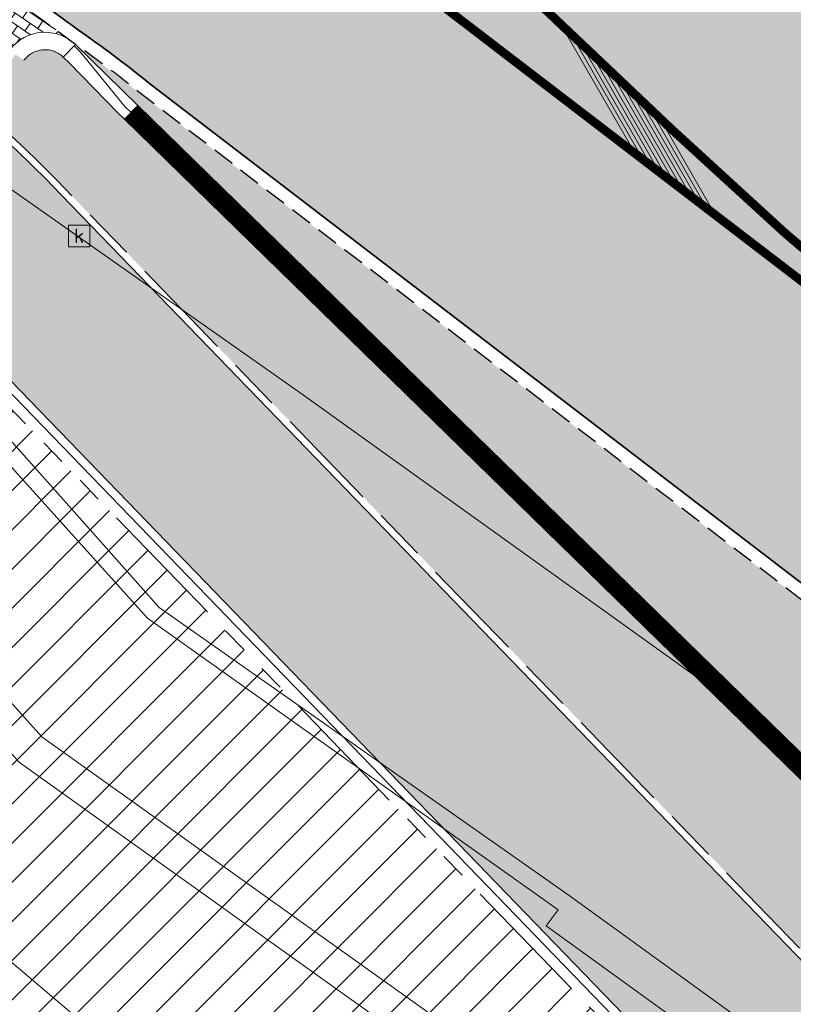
# Model space of a CAD drawing. Header units: metres. Extents: x 187916 to 189411, y 333285 to 334910.
# Tile 198 of 256: x 188852 to 188861, y 334103 to 334114. Entities that reach past the tile are written whole.
import ezdxf
from ezdxf.enums import TextEntityAlignment as Align

# ---------------------------------------------------------------- set-up
doc = ezdxf.new("R2010")
doc.units = ezdxf.units.M
for name, pattern in [('DASHED2', [0.375, 0.25, -0.125]), ('VH-OPSLUITBAND_100X200', [16, 8, -2, 4, -2]), ('VH-RWSBAND-SO', [24, 10, -2, 2, -2, 2, -2, 2, -2]), ('VH-TROTTOIRBAND_180-200', [20, 10, -2, 2, -2, 2, -2])]:
    doc.linetypes.add(name, pattern=pattern)
for name, color, linetype, lineweight in [('B-ME-RI-HWA_KOLK-S', 253, 'Continuous', 25), ('B-ME-VH-KANTOPSLUITING_ACHTERKANTBAND-G', 253, 'Continuous', 18), ('B-ME-VH-VERHARDING_ASFALT-G', 253, 'Continuous', 18), ('B-ME-VH-VERHARDING_BETONSTRAATSTEEN-G', 253, 'Continuous', 18), ('B-ME-VH-VERHARDING_TEGEL-G', 253, 'Continuous', 18), ('B-WE-OG-BEBOUWING-GV', 253, 'Continuous', 15), ('N-WE-GR-HAAG-HG01-A', 96, 'Continuous', 35), ('N-WE-VH-GOOT_TEGEL-G', 170, 'Continuous', 35), ('N-WE-VH-KANTOPSLUITING_OPSLUITBAND_80X200-G', 30, 'VH-OPSLUITBAND_100X200', 15), ('N-WE-VH-KANTOPSLUITING_RIJWIELPADBAND_4-12 200-G', 94, 'VH-TROTTOIRBAND_180-200', 15), ('N-WE-VH-KANTOPSLUITING_TROTTOIRBAND_180 200-G', 251, 'VH-TROTTOIRBAND_180-200', 15), ('N-WE-VH-KANTOPSLUITING_TROTTOIRBAND_RWS_110 220-G', 251, 'VH-RWSBAND-SO', 25), ('N-WE-VH-KANTOPSLUITING_TROTTOIRBAND_RWS_110 220_ACHTERKANT-G', 7, 'VH-RWSBAND-SO', 25), ('N-WE-VH-KANTOPSLUITING_VERLOOPBAND-S', 251, 'Continuous', 25), ('N-WE-VH-KANTOPSLUITING_VERLOOPBAND_TBV TEKENING-G', 10, 'Continuous', 25), ('N-WE-VH-KANTOPSLUITING_VOORKANTBAND-G', 7, 'Continuous', 15), ('N-WE-VH-KANTVERHARDING_STREKLAAG_BSS-G', 60, 'Continuous', 18), ('N-WE-VH-VERHARDING_ASFALT_HUB DASSENPLEIN-A', 253, 'Continuous', 18), ('N-WE-VH-VERHARDING_ASFALT_RIJWEG-A', 251, 'Continuous', 18), ('N-WE-VH-VERHARDING_BETONSTRAATSTEEN-GRIJS-A', 250, 'Continuous', 18), ('N-WE-VH-VERHARDING_BETONSTRAATSTEEN-ROOD-A', 11, 'Continuous', 18), ('N-WE-VH-VERHARDING_STRAATBAKSTEEN_KF-A', 25, 'Continuous', 9), ('N-WE-VW-MARKERING_LANGS_STREEP_DOORGETROKKEN_010-G', 251, 'Continuous', 0), ('N-WE-VW-MARKERING_VLAK-G', 251, 'Continuous', 0)]:
    doc.layers.add(name, color=color, linetype=linetype, lineweight=lineweight)
doc.layers.add('N-WE-VH-MATERIAALSCHEIDING-G', color=7, linetype='DASHED2')
doc.styles.add('NLCS-ISO', font='NLCS-ISO.ttf')

# ---------------------------------------------------------------- blocks, each defined once
blk = doc.blocks.new('SRI-KOLK-SO')
at = {"color": 0, "linetype": 'ByBlock', "lineweight": 18}
blk.add_lwpolyline([(-1.125, -1.125), (1.125, -1.125), (1.125, 1.125), (-1.125, 1.125)], close=True, dxfattribs=at)
at = {"color": 0, "linetype": 'ByBlock', "lineweight": 18, "style": 'NLCS-ISO'}
blk.add_text('k', height=1.5, dxfattribs=at).set_placement((0, 0), align=Align.MIDDLE_CENTER)
blk = doc.blocks.new('DTM')
at = {"layer": 'B-ME-VH-KANTOPSLUITING_ACHTERKANTBAND-G', "ltscale": 0.2, "flags": 128}
for points in [[(188914.8050000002, 334064.8250000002), (188904.9959999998, 334072.2390000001), (188897.6689999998, 334077.7680000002), (188892.6200000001, 334081.6030000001), (188885.5619999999, 334086.9279999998), (188881.1400000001, 334090.2510000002), (188879.7489999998, 334090.9470000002), (188878.3679999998, 334091.352), (188874.1749999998, 334092.0380000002), (188873.5720000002, 334092.514), (188873.4339999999, 334092.341), (188865.98, 334097.9270000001), (188858.1579999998, 334103.5819999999), (188858.2960000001, 334103.764), (188853.5869999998, 334107.1090000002), (188850.1549999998, 334110.9139999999)], [(188918.3160000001, 334057.5649999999), (188919.6660000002, 334059.1329999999), (188913.8220000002, 334063.534), (188904.1129999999, 334070.8709999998), (188903.9219999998, 334070.6290000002), (188896.46, 334076.2439999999), (188891.6310000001, 334079.8900000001), (188891.5619999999, 334079.9580000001), (188884.5780000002, 334085.2480000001), (188879.139, 334089.3629999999), (188878.7230000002, 334089.6699999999), (188872.2769999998, 334090.693), (188864.642, 334096.4010000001), (188856.929, 334102.0189999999), (188852.1170000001, 334105.4539999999), (188848.483, 334109.4879999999), (188845.1370000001, 334113.1550000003), (188843.9849999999, 334114.4410000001), (188835.182, 334120.4279999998), (188828.5380000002, 334124.8939999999), (188822.639, 334128.8900000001), (188815.8730000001, 334133.5), (188812.8450000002, 334135.5380000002), (188812.0329999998, 334136.0690000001)]]:
    blk.add_lwpolyline(points, dxfattribs=at)
at = {"layer": 'B-ME-VH-VERHARDING_ASFALT-G', "ltscale": 0.2, "flags": 128}
blk.add_lwpolyline([(188942.6009999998, 334044.2970000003), (188936.5550000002, 334048.8480000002), (188927.9589999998, 334055.3420000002), (188923.2579999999, 334058.915), (188915.014, 334065.1159999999), (188905.213, 334072.5150000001), (188897.889, 334078.0559999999), (188892.7939999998, 334081.9210000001), (188885.73, 334087.2390000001), (188881.3670000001, 334090.5359999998), (188879.1630000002, 334092.1689999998), (188876.0090000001, 334094.5899999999), (188868.4339999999, 334100.233), (188860.0109999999, 334106.3470000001), (188855.375, 334109.6660000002), (188851.4720000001, 334112.412), (188844.8590000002, 334116.98), (188836.9640000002, 334122.3339999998), (188828.1430000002, 334128.3199999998), (188824.1000000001, 334131.0649999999), (188817.1439999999, 334135.7850000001), (188814.1439999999, 334137.8399999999)], dxfattribs=at)
at = {"layer": 'B-ME-VH-VERHARDING_BETONSTRAATSTEEN-G', "ltscale": 0.2, "flags": 128}
blk.add_lwpolyline([(188942.486, 334044.1740000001), (188936.4539999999, 334048.7259999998), (188927.8360000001, 334055.233), (188923.139, 334058.7820000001), (188914.9029999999, 334065.0090000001), (188905.1179999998, 334072.392), (188897.7939999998, 334077.9330000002), (188892.7009999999, 334081.7760000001), (188885.6359999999, 334087.1140000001), (188881.2489999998, 334090.415), (188879.8130000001, 334091.1269999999), (188878.3909999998, 334091.551), (188874.2599999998, 334092.2599999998), (188873.696, 334092.6600000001), (188866.2749999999, 334098.2459999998), (188858.423, 334103.9300000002), (188853.7200000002, 334107.2319999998), (188850.3310000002, 334111.037)], dxfattribs=at)
at = {"layer": 'B-ME-VH-VERHARDING_TEGEL-G', "ltscale": 0.2, "flags": 128}
blk.add_lwpolyline([(188918.3229999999, 334057.4070000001), (188919.8259999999, 334059.1779999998), (188913.8909999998, 334063.6170000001), (188904.165, 334070.9720000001), (188896.7170000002, 334076.5619999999), (188891.9440000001, 334080.213), (188884.6869999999, 334085.6689999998), (188879.4029999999, 334089.6770000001), (188878.8990000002, 334090.0499999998), (188872.4560000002, 334091.0779999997), (188864.9189999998, 334096.6919999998), (188857.1770000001, 334102.3259999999), (188852.3739999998, 334105.7510000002), (188848.8199999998, 334109.7080000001), (188845.446, 334113.4330000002), (188844.2629999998, 334114.764), (188835.611, 334120.605), (188828.7280000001, 334125.2420000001), (188822.8029999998, 334129.2310000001), (188816.0980000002, 334133.8149999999), (188813.0929999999, 334135.8659999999), (188812.2209999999, 334136.4300000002)], dxfattribs=at)
at = {"layer": 'B-WE-OG-BEBOUWING-GV', "ltscale": 0.2, "flags": 128}
blk.add_lwpolyline([(188779.474, 334052.218), (188776.92, 334049.111), (188787.829, 334045.886), (188794.414, 334053.759), (188814.475, 334036.748), (188814.571, 334036.667), (188837.127, 334017.54), (188885.595, 334074.697), (188839.494, 334113.789), (188809.661, 334133.58), (188792.53, 334113.378), (188775.397, 334069.885), (188782.78, 334063.625), (188779.991, 334060.335), (188783.617, 334057.261)], close=True, dxfattribs=at)
at = {"layer": 'B-ME-RI-HWA_KOLK-S', "xscale": 0.11, "yscale": 0.11, "zscale": 0.11}
blk.add_blockref('SRI-KOLK-SO', (188852.802, 334111.493), dxfattribs=at)
blk = doc.blocks.new('SVH-VERLOOPBAND_TROTTOIRBAND RWS 110 220X250 VB_TROTTOIRBAND 180 200X250 HD_L1000-MM')
at = {"linetype": 'Continuous', "lineweight": 0}
blk.add_lwpolyline([(1000, 200.0000000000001), (900, 200.0000000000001), (100, 220), (0, 220), (0, 0), (1000, 1.13686837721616e-13)], close=True, dxfattribs=at)
blk.add_lwpolyline([(0, 110), (100, 110), (900, 20.00000000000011), (1000, 20.00000000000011)], dxfattribs=at)
blk = doc.blocks.new('ontwerp Wilhelmina- & Engelenkampstraat')
at = {"layer": 'N-WE-GR-HAAG-HG01-A', "transparency": 33554610}
h = blk.add_hatch(color=256, dxfattribs=at)
h.dxf.hatch_style = 1
edge = h.paths.add_edge_path()
edge.add_line((188870.3914662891, 334095.9371047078), (188869.8465358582, 334096.7331837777))
edge.add_line((188869.8465358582, 334096.7331837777), (188869.7749638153, 334096.8030224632))
edge.add_line((188869.7749638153, 334096.8030224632), (188869.1884197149, 334097.3474175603))
edge.add_line((188869.1884197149, 334097.3474175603), (188869.1168476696, 334097.41725625))
edge.add_line((188869.1168476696, 334097.41725625), (188853.3218553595, 334112.8297198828))
edge.add_line((188853.3218553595, 334112.8297198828), (188853.2502833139, 334112.8995585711))
edge.add_line((188853.2502833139, 334112.8995585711), (188852.6916746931, 334113.4725824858))
edge.add_line((188852.6916746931, 334113.4725824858), (188852.6201026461, 334113.5424211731))
edge.add_arc((188852.4105865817, 334113.327705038), 0.2999999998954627, 45.70227385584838, 143.7255338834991)
edge.add_line((188852.1687289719, 334113.5052012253), (188852.0712697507, 334113.57490608))
edge.add_line((188852.0712697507, 334113.57490608), (188851.641648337, 334112.974222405))
edge.add_arc((188843.8659972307, 334103.7294590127), 12.08000001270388, 44.050050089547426, 49.93324206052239, ccw=False)
edge.add_line((188852.5482884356, 334112.128519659), (188869.4280723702, 334094.679520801))
edge.add_line((188869.4280723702, 334094.679520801), (188870.3914662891, 334095.9371047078))
at = {"layer": 'N-WE-VH-VERHARDING_ASFALT_HUB DASSENPLEIN-A', "transparency": 33554610}
h = blk.add_hatch(dxfattribs=at)
h.set_pattern_fill('ANSI31', color=256, scale=0.1)
h.set_pattern_definition([(45, (0, 0), (-0.2245064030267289, 0.2245064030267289), [])])
h.paths.add_polyline_path([(188847.124, 334105.7040000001), (188848.8769999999, 334105.957), (188849.5810000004, 334106.5280000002), (188849.9270000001, 334106.5180000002), (188850.366, 334106.1770000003), (188850.3799999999, 334105.7160000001), (188848.9210000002, 334104.0650000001), (188848.3879999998, 334104.0380000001), (188847.0320000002, 334105.3290000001)], flags=16)
h.paths.add_polyline_path([(188810.9590502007, 334133.3217617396), (188811.5845026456, 334134.3458756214), (188811.8405393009, 334134.1895259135), (188811.215086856, 334133.1654120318)], flags=16)
h.paths.add_polyline_path([(188804.1520741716, 334133.7882821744), (188803.1408678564, 334134.4343857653), (188803.3023926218, 334134.6871895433), (188804.3135989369, 334134.0410859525)], flags=16)
h.paths.add_polyline_path([(188880.608576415, 334079.9220087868), (188880.7276518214, 334079.8307890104), (188882.00472869, 334081.4978446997), (188882.2428795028, 334081.315405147), (188880.9658026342, 334079.6483494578), (188881.0848780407, 334079.5571296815), (188880.3551198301, 334078.6045264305), (188879.8788182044, 334078.9694055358)], flags=16)
h.paths.add_polyline_path([(188848.5442930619, 334110.061672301), (188850.293672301, 334108.2757069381), (188848.5077069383, 334106.526327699), (188846.758327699, 334108.3122930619)], flags=16)
h.paths.add_polyline_path([(188857.8032904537, 334102.1975242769), (188859.5415242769, 334100.4007095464), (188857.7447095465, 334098.6624757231), (188856.0064757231, 334100.4592904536)], flags=16)
edge = h.paths.add_edge_path(flags=17)
edge.add_arc((188846.8483868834, 334100.942711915), 1.79041412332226, 33.81111317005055, 33.81179583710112)
edge.add_arc((188839.2638456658, 334095.0296344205), 11.40365496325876, 37.29305681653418, 43.01437075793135)
edge.add_arc((188839.2638367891, 334095.0296439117), 11.40365497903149, 37.29288487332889, 43.01430546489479, ccw=False)
h.paths.add_polyline_path([(188811.0785719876, 334132.6642826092), (188811.2439339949, 334132.9145932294), (188813.2464189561, 334131.5916971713), (188813.0810569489, 334131.3413865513)], flags=16)
h.paths.add_polyline_path([(188810.5449671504, 334133.151499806), (188810.5079798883, 334132.8537886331), (188804.8514676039, 334133.5565466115), (188804.888454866, 334133.8542577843)], flags=16)
h.paths.add_polyline_path([(188798.1086396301, 334129.5785371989), (188797.9492975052, 334129.8327223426), (188804.0497409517, 334133.6569333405), (188804.2090830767, 334133.4027481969)], flags=16)
h.paths.add_polyline_path([(188797.356678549, 334129.4612247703), (188797.5160206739, 334129.2070396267), (188795.2283543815, 334127.7729605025), (188795.0690122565, 334128.027145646)], flags=16)
edge = h.paths.add_edge_path()
edge.add_line((188794.6477654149, 334127.1734366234), (188792.9845159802, 334124.6767185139))
edge.add_line((188792.9845159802, 334124.6767185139), (188793.5909520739, 334124.269631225))
edge.add_line((188793.5909520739, 334124.269631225), (188794.0819999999, 334124.6850000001))
edge.add_line((188794.0819999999, 334124.6850000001), (188794.5410000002, 334125.2680000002))
edge.add_line((188794.5410000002, 334125.2680000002), (188798.2760028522, 334127.1102356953))
edge.add_line((188798.2760028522, 334127.1102356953), (188797.7235223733, 334129.1600807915))
edge.add_line((188797.7235223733, 334129.1600807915), (188798.0131858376, 334129.2381517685))
edge.add_line((188798.0131858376, 334129.2381517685), (188798.5502502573, 334127.2455042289))
edge.add_line((188798.5502502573, 334127.2455042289), (188809.1225012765, 334132.4601128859))
edge.add_line((188809.1225012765, 334132.4601128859), (188825.601, 334121.574))
edge.add_line((188825.601, 334121.574), (188825.988, 334121.236))
edge.add_line((188825.988, 334121.236), (188826.269, 334120.99))
edge.add_line((188826.269, 334120.99), (188826.499, 334120.773))
edge.add_line((188826.499, 334120.773), (188826.2401125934, 334120.4655433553))
edge.add_line((188826.2401125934, 334120.4655433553), (188828.9315033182, 334118.1076967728))
edge.add_line((188828.9315033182, 334118.1076967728), (188843.6740638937, 334105.5990672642))
edge.add_line((188843.6740638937, 334105.5990672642), (188844.3009362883, 334105.6631398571))
edge.add_line((188844.3009362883, 334105.6631398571), (188845.1299706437, 334105.3589181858))
edge.add_arc((188839.3333187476, 334094.9027799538), 11.95541717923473, 55.104100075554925, 60.99698277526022, ccw=False)
edge.add_arc((188839.3577739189, 334095.02108038), 11.84449325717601, 49.11264812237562, 54.87374459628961, ccw=False)
edge.add_arc((188839.6431643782, 334095.3671214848), 11.3960827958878, 43.07282715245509, 49.05857610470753, ccw=False)
edge.add_arc((188839.2638326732, 334095.0296492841), 11.90365500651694, 37.223727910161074, 43.01248182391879, ccw=False)
edge.add_arc((188846.8483892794, 334100.9427049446), 2.290412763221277, 9.968345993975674, 34.21230126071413, ccw=False)
edge.add_arc((188846.8710212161, 334100.949163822), 2.267005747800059, 5.8182804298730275, 9.906584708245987, ccw=False)
edge.add_line((188849.1263482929, 334101.1789786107), (188852.1810199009, 334098.5798032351))
edge.add_line((188852.1810199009, 334098.5798032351), (188851.857, 334098.199))
edge.add_line((188851.857, 334098.199), (188854.8644047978, 334095.6400432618))
edge.add_arc((188868.9962392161, 334070.5609694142), 28.78660607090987, 116.17290509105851, 119.40087144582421, ccw=False)
edge.add_line((188856.299, 334096.396), (188858.251, 334097.293))
edge.add_line((188858.251, 334097.293), (188870.846, 334086.694))
edge.add_line((188870.846, 334086.694), (188870.647, 334086.446))
edge.add_line((188870.647, 334086.446), (188876.336, 334081.614))
edge.add_line((188876.336, 334081.614), (188885.0768821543, 334074.2096923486))
edge.add_line((188885.0768821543, 334074.2096923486), (188886.7435568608, 334072.7978700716))
edge.add_line((188886.7435568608, 334072.7978700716), (188887.2969999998, 334073.4479999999))
edge.add_line((188887.2969999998, 334073.4479999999), (188889.5490000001, 334076.0989999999))
edge.add_line((188889.5490000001, 334076.0989999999), (188900.3506278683, 334066.8599347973))
edge.add_line((188900.3506278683, 334066.8599347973), (188902.8318678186, 334069.7502722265))
edge.add_line((188902.8318678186, 334069.7502722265), (188898.4615291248, 334073.098245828))
edge.add_line((188898.4615291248, 334073.098245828), (188884.081539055, 334080.6734296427))
edge.add_line((188884.081539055, 334080.6734296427), (188883.2026172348, 334081.3349312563))
edge.add_line((188883.2026172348, 334081.3349312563), (188883.0206960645, 334081.0974571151))
edge.add_line((188883.0206960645, 334081.0974571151), (188881.5917911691, 334082.1920944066))
edge.add_line((188881.5917911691, 334082.1920944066), (188881.7742307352, 334082.4302452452))
edge.add_line((188881.7742307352, 334082.4302452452), (188881.6948471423, 334082.4910584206))
edge.add_line((188881.6948471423, 334082.4910584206), (188880.901011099, 334083.0991902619))
edge.add_line((188880.901011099, 334083.0991902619), (188868.0362414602, 334092.9544697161))
edge.add_line((188868.0362414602, 334092.9544697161), (188850.9670090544, 334110.5989590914))
edge.add_arc((188843.8659972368, 334103.7294590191), 9.880000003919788, 44.05061231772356, 56.55024046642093)
edge.add_line((188849.3119082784, 334111.973029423), (188845.5263223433, 334114.4738832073))
edge.add_line((188845.5263223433, 334114.4738832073), (188845.2507195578, 334114.0566984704))
edge.add_line((188845.2507195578, 334114.0566984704), (188843.9974023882, 334112.1595304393))
edge.add_line((188843.9974023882, 334112.1595304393), (188837.7396313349, 334116.29357222))
edge.add_line((188837.7396313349, 334116.29357222), (188829.4325550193, 334122.1095582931))
edge.add_line((188829.4325550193, 334122.1095582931), (188827.3466313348, 334123.48757222))
edge.add_line((188827.3466313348, 334123.48757222), (188828.7246452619, 334125.5734959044))
edge.add_line((188828.7246452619, 334125.5734959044), (188820.8064990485, 334130.8044234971))
edge.add_line((188820.8064990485, 334130.8044234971), (188819.4284851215, 334128.7184998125))
edge.add_line((188819.4284851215, 334128.7184998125), (188817.342561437, 334130.0965137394))
edge.add_line((188817.342561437, 334130.0965137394), (188818.717745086, 334132.1781531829))
edge.add_arc((188805.4283225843, 334111.1447119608), 24.88000000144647, 57.7143403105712, 69.55735004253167)
edge.add_line((188814.1181513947, 334134.4578257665), (188813.1766455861, 334134.78742523))
edge.add_arc((188805.4283200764, 334111.1447042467), 24.88000811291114, 71.8547042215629, 72.06934258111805)
edge.add_line((188813.0880223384, 334134.8162856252), (188812.9231048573, 334134.2357083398))
edge.add_line((188812.9231048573, 334134.2357083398), (188811.1916061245, 334134.7275539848))
edge.add_line((188811.1916061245, 334134.7275539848), (188811.3565236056, 334135.3081312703))
edge.add_arc((188805.4283238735, 334111.1447172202), 24.87999458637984, 76.21544020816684, 76.43007868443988)
edge.add_line((188811.2659624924, 334135.3301695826), (188810.2906034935, 334135.5449706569))
edge.add_arc((188805.4283232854, 334111.1447155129), 24.87999638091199, 78.73019697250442, 79.14215752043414)
edge.add_arc((188805.42832257, 334111.1447118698), 24.88000009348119, 79.14215748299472, 81.43460024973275)
edge.add_arc((188805.4283225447, 334111.1447116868), 24.8800002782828, 81.4346002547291, 82.42669405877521)
edge.add_arc((188806.7836234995, 334121.0525640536), 14.88000000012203, 82.57177266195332, 100.4639872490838)
edge.add_line((188804.0811554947, 334135.6850985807), (188803.106569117, 334135.471082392))
edge.add_arc((188806.7836247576, 334121.052559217), 14.8800049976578, 104.3067914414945, 104.624815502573)
edge.add_line((188803.0265951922, 334135.4504506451), (188803.214744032, 334134.8751863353))
edge.add_line((188803.214744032, 334134.8751863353), (188801.5039241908, 334134.315636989))
edge.add_line((188801.5039241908, 334134.315636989), (188801.3155926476, 334134.8914599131))
edge.add_arc((188806.7836228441, 334121.0525656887), 14.87999823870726, 111.5599898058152, 111.9154302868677)
edge.add_line((188801.229847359, 334134.8572723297), (188800.3171519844, 334134.4540246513))
edge.add_arc((188806.7836238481, 334121.052563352), 14.88000078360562, 115.7582344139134, 116.2133632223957)
edge.add_arc((188806.7836234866, 334121.0525640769), 14.8799999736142, 116.2133632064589, 120.0359169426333)
edge.add_arc((188806.7836234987, 334121.0525640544), 14.87999999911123, 120.0359169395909, 146.1274017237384)
edge.add_line((188794.4290729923, 334129.3459036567), (188792.5431470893, 334126.5364483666))
edge.add_arc((188779.9893296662, 334134.9635514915), 15.11999996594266, 323.55147588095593, 326.1274017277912, ccw=False)
edge.add_arc((188779.9893297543, 334134.9635514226), 15.11999985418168, 321.2023202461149, 323.5514758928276, ccw=False)
edge.add_line((188791.7733033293, 334125.4897790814), (188792.7354307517, 334124.8439239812))
edge.add_line((188792.7354307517, 334124.8439239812), (188794.398093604, 334127.3397615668))
edge.add_line((188794.398093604, 334127.3397615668), (188794.6477654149, 334127.1734366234))
at = {"layer": 'N-WE-VH-VERHARDING_ASFALT_RIJWEG-A', "transparency": 33554610}
h = blk.add_hatch(color=256, dxfattribs=at)
h.dxf.hatch_style = 1
edge = h.paths.add_edge_path(flags=16)
edge.add_arc((188843.2202829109, 334124.6265817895), 0.5000000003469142, 68.86366228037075, 236.5502401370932)
edge.add_line((188842.9446801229, 334124.2093970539), (188847.2596446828, 334121.3588223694))
edge.add_arc((188764.52368857, 333996.1199642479), 150.1000000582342, 53.138037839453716, 56.550240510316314, ccw=False)
edge.add_arc((188854.8670012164, 334116.6124780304), 0.5000000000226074, 233.1380378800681, 405.2541734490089)
edge.add_line((188855.2189827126, 334116.9675963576), (188849.6333451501, 334122.5038948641))
edge.add_arc((188848.2254191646, 334121.0834215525), 2.000000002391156, 45.25417348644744, 68.86366190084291)
edge.add_line((188848.9465960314, 334122.9488716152), (188843.4005771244, 334125.0929443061))
edge = h.paths.add_edge_path()
edge.add_line((188813.0185392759, 334140.2053137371), (188813.0105729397, 334140.209319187))
edge.add_line((188813.0105729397, 334140.209319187), (188850.7365500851, 334115.2865848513))
edge.add_arc((188823.0935907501, 334073.442955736), 50.14999998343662, 53.70449889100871, 56.55024050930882, ccw=False)
edge.add_arc((188844.432152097, 334101.8879698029), 14.59712508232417, 51.12888847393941, 55.118945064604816, ccw=False)
edge.add_line((188853.5928784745, 334113.2527026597), (188950.9588811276, 334038.6637910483))
edge.add_arc((188941.7456837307, 334026.6371749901), 15.15000000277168, 40.65152212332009, 52.54545483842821, ccw=False)
edge.add_line((188953.2397736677, 334036.5067442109), (188961.6247993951, 334026.741552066))
edge.add_arc((188972.8912835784, 334036.415684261), 14.84999998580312, 220.6515221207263, 230.026866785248)
edge.add_arc((188742.2273900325, 333761.2592333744), 344.2000024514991, 49.060789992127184, 50.026866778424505, ccw=False)
edge.add_line((188967.767169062, 334021.2697134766), (188981.7537264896, 334009.2102175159))
edge.add_line((188981.7537264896, 334009.2102175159), (188990.3623937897, 334001.7876695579))
edge.add_arc((188830.8334411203, 333816.7660723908), 244.2999757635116, 45.63147792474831, 49.231496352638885, ccw=False)
edge.add_line((189001.6652582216, 333991.4056109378), (189005.3166251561, 333987.8338559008))
edge.add_line((189005.3166251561, 333987.8338559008), (189009.3616308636, 333991.9690219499))
edge.add_arc((189010.0094888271, 333991.9162956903), 0.6499999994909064, 135.63089128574, 175.3472076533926, ccw=False)
edge.add_line((189009.5448364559, 333992.3708264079), (189010.1315084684, 333992.9705626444))
edge.add_arc((189010.5961608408, 333992.5160319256), 0.6500000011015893, 110.0016349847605, 135.6308912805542, ccw=False)
edge.add_line((189010.3738303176, 333993.126825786), (189012.7423269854, 333996.2283355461))
edge.add_line((189012.7423269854, 333996.2283355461), (189006.7711925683, 334000.7882476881))
edge.add_line((189006.7711925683, 334000.7882476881), (189004.0161101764, 334002.9017076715))
edge.add_line((189004.0161101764, 334002.9017076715), (188999.2558699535, 334006.5545254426))
edge.add_line((188999.2558699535, 334006.5545254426), (188998.8588697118, 334006.8610537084))
edge.add_line((188998.8588697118, 334006.8610537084), (188991.767266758, 334012.3365586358))
edge.add_arc((189144.6444510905, 334210.3355206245), 250.1499998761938, 228.1364962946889, 232.3278733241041, ccw=False)
edge.add_arc((188742.2273912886, 333761.2592353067), 352.8500001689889, 48.13649629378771, 52.54545484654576)
edge.add_line((188956.8067115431, 334041.3642833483), (188954.6511510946, 334043.0155877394))
edge.add_line((188954.6511510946, 334043.0155877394), (188891.8217000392, 334091.1471762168))
edge.add_line((188891.8217000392, 334091.1471762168), (188891.5662846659, 334090.8137650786))
edge.add_line((188891.5662846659, 334090.8137650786), (188875.9674064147, 334102.7635557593))
edge.add_line((188875.9674064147, 334102.7635557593), (188876.222821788, 334103.0969668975))
edge.add_line((188876.222821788, 334103.0969668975), (188867.5141152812, 334109.7684222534))
edge.add_arc((188884.8033035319, 334132.3371809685), 28.4300000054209, 226.5407898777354, 232.5454548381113, ccw=False)
edge.add_line((188865.2480693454, 334111.7008606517), (188851.7136843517, 334124.5262124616))
edge.add_arc((188838.0601001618, 334110.1178073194), 19.84999999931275, 46.54078987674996, 56.5502405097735)
edge.add_line((188849.0015307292, 334126.680041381), (188818.5871468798, 334146.772552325))
edge.add_arc((188824.1818834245, 334155.2414024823), 10.14999999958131, 230.746516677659, 236.55024045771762, ccw=False)
edge.add_line((188817.7594464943, 334147.3817075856), (188813.0185392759, 334140.2053137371))
edge = h.paths.add_edge_path()
edge.add_arc((188804.4060072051, 334144.8922067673), 15.00000001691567, 49.44930201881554, 57.10513435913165)
edge.add_line((188812.5524953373, 334157.4872348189), (188809.1197533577, 334159.7075388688))
edge.add_line((188809.1197533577, 334159.7075388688), (188808.8358097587, 334159.2796429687))
edge.add_arc((188807.8775894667, 334159.9154997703), 1.150000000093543, 146.4325029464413, 326.4325029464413, ccw=False)
edge.add_line((188806.9193691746, 334160.5513565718), (188807.1883826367, 334160.9567531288))
edge.add_line((188807.1883826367, 334160.9567531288), (188802.8966842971, 334163.732631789))
edge.add_arc((188799.7691371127, 334173.3887670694), 10.14999999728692, 238.0087583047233, 287.9467359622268, ccw=False)
edge.add_line((188794.391772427, 334164.7802568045), (188787.6683002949, 334154.8824230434))
edge.add_arc((188776.9360168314, 334149.1867587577), 12.14999999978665, 6.552444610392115, 27.95506492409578, ccw=False)
edge.add_arc((188778.9149951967, 334149.4490587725), 10.1540764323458, -2.101472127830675, 6.356304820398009, ccw=False)
edge.add_line((188789.0622425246, 334149.0767150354), (188793.7916961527, 334146.0152720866))
edge.add_line((188793.7916961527, 334146.0152720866), (188794.0757942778, 334146.443065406))
edge.add_arc((188795.0337848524, 334145.8068625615), 1.15000000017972, -33.58819080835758, 146.4118091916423, ccw=False)
edge.add_line((188795.991775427, 334145.170659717), (188795.7226155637, 334144.7653603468))
edge.add_line((188795.7226155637, 334144.7653603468), (188801.9201273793, 334140.7536223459))
edge.add_arc((188806.91186024, 334129.6763888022), 12.14999999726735, 71.61773031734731, 114.25775215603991, ccw=False)
edge.add_line((188810.743428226, 334141.2064185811), (188816.0248838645, 334149.2010499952))
edge.add_arc((188824.1818834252, 334155.2414024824), 10.15000000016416, 183.1724790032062, 216.5203757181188, ccw=False)
edge.add_arc((188822.7365122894, 334155.1739654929), 8.703121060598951, 180.8378362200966, 183.2557978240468, ccw=False)
edge.add_arc((188833.7517650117, 334153.715293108), 19.7623436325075, 172.5149848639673, 176.1369932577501, ccw=False)
edge = h.paths.add_edge_path()
edge.add_line((188786.2209732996, 334157.0233449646), (188792.4021116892, 334166.1227922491))
edge.add_line((188792.4021116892, 334166.1227922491), (188791.5485077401, 334166.7026345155))
edge.add_line((188791.5485077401, 334166.7026345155), (188788.5394280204, 334169.4236699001))
edge.add_line((188788.5394280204, 334169.4236699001), (188787.1852216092, 334167.4301002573))
edge.add_line((188787.1852216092, 334167.4301002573), (188780.1013007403, 334172.2421172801))
edge.add_arc((188618.4537611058, 333934.267257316), 287.6837865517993, 55.81317921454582, 60.58230996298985)
edge.add_arc((188735.7243300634, 334140.9898543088), 50.01920379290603, 61.28503171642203, 77.31862338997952)
edge.add_arc((188760.1973562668, 334256.6585423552), 68.2172590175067, 252.5019390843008, 258.5925344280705, ccw=False)
edge.add_arc((188746.5917393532, 334218.9896416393), 28.24878716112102, 246.6552150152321, 255.85047768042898, ccw=False)
edge.add_arc((188739.6991429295, 334207.5799419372), 15.14999999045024, 247.5582666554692, 253.5058051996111, ccw=False)
edge.add_line((188733.9157258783, 334193.5772783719), (188632.7612944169, 334235.3563367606))
edge.add_arc((188642.362146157, 334258.6016835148), 25.14999999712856, 236.2483398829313, 247.5582723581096, ccw=False)
edge.add_line((188628.3889489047, 334237.6906276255), (188623.9088227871, 334240.6843399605))
edge.add_arc((188610.1023038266, 334220.0227201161), 24.85000000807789, 56.24833988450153, 66.54108532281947)
edge.add_line((188619.9948742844, 334242.8187625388), (188616.8650908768, 334235.2408720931))
edge.add_arc((188612.7752758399, 334225.9513130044), 10.14999975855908, 36.3971108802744, 66.23805833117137, ccw=False)
edge.add_line((188620.9452513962, 334231.9741025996), (188631.6761182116, 334226.2780943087))
edge.add_arc((188635.7212357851, 334214.8212394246), 12.15000000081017, 67.55827235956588, 109.4468017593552, ccw=False)
edge.add_line((188640.3594206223, 334226.051098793), (188725.7324548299, 334190.7901128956))
edge.add_line((188725.7324548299, 334190.7901128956), (188736.3228047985, 334186.3562589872))
edge.add_arc((188702.9288175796, 334091.9793464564), 100.1107386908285, 61.585566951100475, 70.51436696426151, ccw=False)
edge.add_line((188750.5660902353, 334180.0296176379), (188754.2367218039, 334177.9780331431))
edge.add_arc((188618.5090913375, 333934.3570586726), 278.8784123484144, 55.81223272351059, 60.876674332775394, ccw=False)
edge.add_line((188775.2127626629, 334165.0454378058), (188783.7631842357, 334159.2372455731))
edge.add_arc((188776.9360168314, 334149.1867587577), 12.14999999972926, 40.16466472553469, 55.81223272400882, ccw=False)
at = {"layer": 'N-WE-VH-VERHARDING_BETONSTRAATSTEEN-GRIJS-A', "transparency": 33554610}
h = blk.add_hatch(dxfattribs=at)
h.set_pattern_fill('AVH-BSS_KEIFORMAAT_HALFST', color=256, angle=235.71, pattern_type=2)
h.set_pattern_definition([(235.71, (188850.0949494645, 334114.8841385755), (0.02759555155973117, -0.14590574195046), [0.105, -0.105]), (325.71, (188850.0949494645, 334114.8841385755), (0.0591550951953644, 0.08675064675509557), [])])
edge = h.paths.add_edge_path()
edge.add_line((188848.0414823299, 334116.2879833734), (188850.3782664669, 334114.7442446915))
edge.add_arc((188823.0935907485, 334073.4429557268), 49.49999999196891, 54.261051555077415, 56.55024051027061, ccw=False)
edge.add_line((188852.0061998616, 334113.6214454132), (188852.0123206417, 334113.6300033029))
edge.add_arc((188852.4105865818, 334113.3277050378), 0.5000000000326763, 55.670393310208, 142.8001859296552, ccw=False)
edge.add_arc((188823.0935909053, 334073.4429559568), 49.99999971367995, 53.70239801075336, 56.5502405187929)
edge.add_line((188850.6538692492, 334115.1614294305), (188847.8999003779, 334116.9807708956))
edge.add_arc((188847.6242975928, 334116.5635861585), 0.5000000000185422, -33.44975948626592, 56.55024051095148, ccw=False)
at = {"layer": 'N-WE-VH-VERHARDING_BETONSTRAATSTEEN-ROOD-A', "transparency": 33554610}
h = blk.add_hatch(color=11, dxfattribs=at)
h.dxf.hatch_style = 1
edge = h.paths.add_edge_path()
edge.add_line((188869.4491820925, 334094.542638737), (188852.4907898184, 334112.0728967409))
edge.add_arc((188843.8659972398, 334103.7294590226), 11.9999999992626, 44.05005008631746, 56.55024051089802)
edge.add_line((188850.4804640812, 334113.7418927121), (188820.3073898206, 334133.6749884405))
edge.add_arc((188805.4283225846, 334111.1447119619), 27.00000000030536, 56.55909883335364, 77.57157638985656)
edge.add_line((188811.2392575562, 334137.5119840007), (188812.9352801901, 334140.0792830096))
edge.add_line((188812.9352801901, 334140.0792830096), (188812.3023995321, 334140.3974935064))
edge.add_arc((188806.9118602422, 334129.6763888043), 11.99999999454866, 63.30688723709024, 75.36245119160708)
edge.add_arc((188809.8103673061, 334140.7741163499), 0.5300000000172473, -103.12682284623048, 75.36222830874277, ccw=False)
edge.add_arc((188806.9558196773, 334128.5335963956), 12.0389606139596, 76.872954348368, 107.5247479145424)
edge.add_arc((188803.169277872, 334140.518619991), 0.5300000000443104, 109.0439381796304, 287.7295061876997, ccw=False)
edge.add_arc((188806.9118602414, 334129.6763887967), 12.00000000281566, 109.0439381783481, 126.3729337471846)
edge.add_arc((188800.1097075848, 334138.9117349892), 0.530000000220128, 57.084440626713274, 126.3729337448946, ccw=False)
edge.add_line((188800.3977108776, 334139.3566553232), (188801.4950041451, 334138.646361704))
edge.add_arc((188801.2070008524, 334138.2014413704), 0.5299999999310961, -58.26058164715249, 57.08444062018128, ccw=False)
edge.add_line((188801.4858109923, 334137.7507031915), (188797.4037172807, 334135.2256694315))
edge.add_arc((188806.5362186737, 334121.3226862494), 16.63416733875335, 123.2998514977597, 125.0679159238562)
edge.add_line((188796.9791073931, 334134.9372794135), (188798.0268440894, 334133.3541417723))
edge.add_arc((188806.7836234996, 334121.0525640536), 15.10000000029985, 115.7442129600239, 125.44485742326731, ccw=False)
edge.add_line((188800.2248738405, 334134.6537699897), (188801.1424214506, 334135.0592353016))
edge.add_arc((188806.7836235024, 334121.0525640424), 15.10000001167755, 104.2850570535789, 111.93716456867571, ccw=False)
edge.add_line((188803.0577546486, 334135.6856738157), (188804.0375659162, 334135.9007682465))
edge.add_arc((188806.7836234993, 334121.0525640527), 15.10000000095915, 82.52989276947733, 100.47800866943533, ccw=False)
edge.add_line((188808.7467580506, 334136.0244077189), (188808.7687632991, 334136.0214371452))
edge.add_arc((188805.4283225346, 334111.1447119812), 25.09999998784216, 78.72743625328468, 82.35208400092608, ccw=False)
edge.add_line((188810.3347839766, 334135.7604921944), (188811.3142548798, 334135.5448308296))
edge.add_arc((188805.4283225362, 334111.1447119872), 25.09999998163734, 71.84965764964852, 76.43789012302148, ccw=False)
edge.add_line((188813.2472604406, 334134.9957960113), (188814.1938570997, 334134.664393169))
edge.add_arc((188805.428291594, 334111.1446511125), 25.10006782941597, 56.55908105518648, 69.5600938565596, ccw=False)
edge.add_line((188819.2603572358, 334132.0895159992), (188849.4331734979, 334112.1565907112))
edge.add_arc((188843.8659972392, 334103.7294590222), 10.0999999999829, 44.05058068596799, 56.55024050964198, ccw=False)
edge.add_line((188851.1251326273, 334110.7519196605), (188868.1829280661, 334093.1192332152))
edge.add_line((188868.1829280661, 334093.1192332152), (188881.0348001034, 334083.2738341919))
edge.add_line((188881.0348001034, 334083.2738341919), (188881.828636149, 334082.6657023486))
edge.add_line((188881.828636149, 334082.6657023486), (188883.4163082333, 334081.4494386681))
edge.add_line((188883.4163082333, 334081.4494386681), (188884.1637310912, 334080.8768624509))
edge.add_line((188884.1637310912, 334080.8768624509), (188898.5826437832, 334073.2825991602))
edge.add_line((188898.5826437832, 334073.2825991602), (188945.4133650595, 334037.4071145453))
edge.add_line((188945.4133650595, 334037.4071145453), (188946.5688155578, 334038.9154030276))
edge.add_line((188946.5688155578, 334038.9154030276), (188899.6662980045, 334074.845888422))
edge.add_line((188899.6662980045, 334074.845888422), (188886.2560736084, 334081.8913116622))
edge.add_line((188886.2560736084, 334081.8913116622), (188885.3312565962, 334082.3759006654))
edge.add_line((188885.3312565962, 334082.3759006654), (188869.4491820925, 334094.542638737))
at = {"layer": 'N-WE-VH-VERHARDING_STRAATBAKSTEEN_KF-A', "transparency": 33554610}
h = blk.add_hatch(dxfattribs=at)
h.set_pattern_fill('AVH-SBS_KEIFORMAAT_KEPER-SO', color=256, scale=0.1, angle=52.55, pattern_type=2)
h.set_pattern_definition([(97.55, (188879.8491713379, 334092.9496591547), (-0.1122721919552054, 0.0859939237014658), [0.3, -0.1]), (187.55, (188879.9483043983, 334092.9627982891), (0.1122721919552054, -0.08599392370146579), [0.3, -0.1]), (52.54999999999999, (188879.8855987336, 334093.0553617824), (0.02985782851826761, 0.1552691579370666), [0, -0.28284271])])
h.paths.add_polyline_path([(188852.7273133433, 334113.7172456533), (188870.7019336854, 334096.1779409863), (188870.8408549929, 334096.0715179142), (188871.1874901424, 334096.5240044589), (188886.7863683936, 334084.5742137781), (188886.4397332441, 334084.1217272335), (188886.5786545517, 334084.0153041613), (188905.8199242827, 334073.0543143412)])
at = {"layer": 'N-WE-VH-GOOT_TEGEL-G'}
blk.add_lwpolyline([(188939.9509864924, 334047.096579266), (188905.9111443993, 334073.1733894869), (188864.047763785, 334105.2435568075), (188853.5928784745, 334113.2527026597, 0.0174119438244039), (188852.7798648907, 334113.8625997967, 0.01241744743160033), (188850.7365500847, 334115.2865848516), (188819.922150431, 334135.6433563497), (188813.01057294, 334140.209319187), (188812.3697812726, 334140.5315073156, 0.05265089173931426), (188809.9822076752, 334141.4320455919, 0.1480304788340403), (188802.9473985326, 334141.1614026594, 0.07575643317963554), (188799.706441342, 334139.4592533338, 0.08640922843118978), (188796.8239712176, 334136.4481681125), (188796.5603174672, 334136.0554043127, 0.3131754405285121), (188796.5725830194, 334135.2797489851), (188797.9049843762, 334133.2664810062)], format="xyb", dxfattribs=at)
at = {"layer": 'N-WE-VH-KANTOPSLUITING_OPSLUITBAND_80X200-G', "ltscale": 0.15, "flags": 128}
blk.add_lwpolyline([(188812.8807645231, 334139.8516252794), (188811.3700458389, 334137.5648240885, -0.09085887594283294), (188820.3514759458, 334133.7417448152), (188824.1857452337, 334131.2087295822), (188828.3575926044, 334128.4527017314), (188850.5245605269, 334113.80864227, -0.05459419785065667), (188852.5482106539, 334112.1286000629), (188869.4983723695, 334094.6068501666)], format="xyb", dxfattribs=at)
at = {"layer": 'N-WE-VH-KANTOPSLUITING_RIJWIELPADBAND_4-12 200-G', "ltscale": 0.15, "flags": 128}
blk.add_lwpolyline([(188880.901011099, 334083.0991902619), (188868.0362414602, 334092.9544697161), (188850.9670128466, 334110.5989551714, 0.05459419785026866), (188849.3119082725, 334111.9730294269), (188819.1391075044, 334131.9059445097, 0.05677645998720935), (188814.1181513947, 334134.4578257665)], format="xyb", dxfattribs=at)
at = {"layer": 'N-WE-VH-KANTOPSLUITING_TROTTOIRBAND_180 200-G', "ltscale": 0.15, "flags": 128}
blk.add_lwpolyline([(188852.6201026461, 334113.5424211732, 0.4484977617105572), (188852.1731337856, 334113.5110521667), (188852.1688745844, 334113.5050970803)], format="xyb", dxfattribs=at)
at = {"layer": 'N-WE-VH-KANTOPSLUITING_TROTTOIRBAND_RWS_110 220-G', "ltscale": 0.15, "const_width": 0.22, "flags": 128}
blk.add_lwpolyline([(188869.1936702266, 334097.4959854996), (188853.3986779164, 334112.9084491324)], dxfattribs=at)
at = {"layer": 'N-WE-VH-KANTOPSLUITING_TROTTOIRBAND_RWS_110 220_ACHTERKANT-G', "linetype": 'Continuous', "ltscale": 0.2, "flags": 128}
blk.add_lwpolyline([(188869.1168476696, 334097.41725625), (188853.3218553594, 334112.8297198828)], dxfattribs=at)
at = {"layer": 'N-WE-VH-KANTOPSLUITING_VERLOOPBAND_TBV TEKENING-G', "flags": 128}
blk.add_lwpolyline([(188852.6201026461, 334113.5424211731), (188852.6916746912, 334113.472582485), (188853.2502833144, 334112.8995585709), (188853.3218553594, 334112.8297198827), (188853.4755004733, 334112.9871783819), (188852.7597800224, 334113.6855652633)], close=True, dxfattribs=at)
at = {"layer": 'N-WE-VH-KANTOPSLUITING_VOORKANTBAND-G', "ltscale": 0.2, "flags": 128}
for points in [[(188869.4491820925, 334094.542638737), (188852.4907125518, 334112.0729766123, 0.05459419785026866), (188850.4804640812, 334113.7418927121), (188828.3134961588, 334128.3859521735), (188824.1416487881, 334131.1419800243), (188820.3073898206, 334133.6749884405, 0.09194199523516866), (188811.2392575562, 334137.5119840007), (188812.8140149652, 334139.895721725)], [(188880.9739869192, 334083.1944505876), (188868.1162192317, 334093.0443660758), (188851.0532599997, 334110.6823903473, 0.05459419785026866), (188849.3780529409, 334112.0731537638), (188819.2052366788, 334132.0060790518, 0.05678854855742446), (188814.1589346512, 334134.5706892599)], [(188852.7597800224, 334113.6855652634), (188852.7597800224, 334113.6855652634, 0.4509811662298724), (188852.0123206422, 334113.6300033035), (188852.0061998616, 334113.6214454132)]]:
    blk.add_lwpolyline(points, format="xyb", dxfattribs=at)
blk.add_lwpolyline([(188869.2704927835, 334097.5747147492), (188853.4755004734, 334112.987178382)], dxfattribs=at)
at = {"layer": 'N-WE-VH-KANTVERHARDING_STREKLAAG_BSS-G', "flags": 128}
blk.add_lwpolyline([(188808.7687632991, 334136.0214371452, -0.01581682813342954), (188810.3347839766, 334135.7604921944), (188811.3142548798, 334135.5448308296, -0.02002261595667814), (188813.2472604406, 334134.9957960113), (188814.1938570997, 334134.664393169, -0.05678854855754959), (188819.2603572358, 334132.0895159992), (188849.4331734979, 334112.1565907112, -0.05459419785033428), (188851.1251326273, 334110.7519196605), (188868.1829280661, 334093.1192332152), (188881.0348001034, 334083.2738341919), (188881.828636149, 334082.6657023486), (188883.4163082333, 334081.4494386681), (188884.1637310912, 334080.8768624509), (188898.5826437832, 334073.2825991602), (188945.8832322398, 334037.0471646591)], format="xyb", dxfattribs=at)
at = {"layer": 'N-WE-VH-MATERIAALSCHEIDING-G', "flags": 128}
blk.add_lwpolyline([(188847.899900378, 334116.9807708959), (188850.6538692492, 334115.1614294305, -0.01242672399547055), (188852.692567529, 334113.740605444, -0.01747595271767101), (188853.5001828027, 334113.1347578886), (188863.9565440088, 334105.1244814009), (188905.8199246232, 334073.0543140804)], format="xyb", dxfattribs=at)
at = {"layer": 'N-WE-VH-KANTOPSLUITING_VERLOOPBAND-S', "xscale": 0.001, "yscale": 0.001, "zscale": 0.001, "rotation": 135.7022738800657}
blk.add_blockref('SVH-VERLOOPBAND_TROTTOIRBAND RWS 110 220X250 VB_TROTTOIRBAND 180 200X250 HD_L1000-MM', (188853.4755004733, 334112.9871783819), dxfattribs=at)
blk = doc.blocks.new('markering')
at = {"layer": 'N-WE-VW-MARKERING_VLAK-G'}
h = blk.add_hatch(dxfattribs=at)
h.set_pattern_fill('AVW-MARKERING_VERDRIJFSTREPEN', color=256, angle=162, pattern_type=2)
h.set_pattern_definition([(299.8923985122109, (188531.5520268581, 334346.9992029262), (1.596598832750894, 0.9178032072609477), []), (299.8923985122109, (188531.5247162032, 334346.9573206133), (1.596598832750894, 0.9178032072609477), []), (299.8923985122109, (188531.4974055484, 334346.9154383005), (1.596598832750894, 0.9178032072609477), []), (299.8923985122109, (188531.4700948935, 334346.8735559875), (1.596598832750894, 0.9178032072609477), []), (299.8923985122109, (188531.4427842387, 334346.8316736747), (1.596598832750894, 0.9178032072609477), []), (299.8923985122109, (188531.4154735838, 334346.7897913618), (1.596598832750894, 0.9178032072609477), []), (299.8923985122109, (188531.388162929, 334346.747909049), (1.596598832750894, 0.9178032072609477), []), (299.8923985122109, (188531.3608522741, 334346.7060267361), (1.596598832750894, 0.9178032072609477), []), (299.8923985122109, (188531.3335416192, 334346.6641444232), (1.596598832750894, 0.9178032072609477), []), (299.8923985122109, (188531.3062309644, 334346.6222621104), (1.596598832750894, 0.9178032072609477), []), (299.8923985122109, (188531.2789203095, 334346.5803797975), (1.596598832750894, 0.9178032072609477), [])])
edge = h.paths.add_edge_path()
edge.add_line((188853.9678548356, 334118.0504779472), (188853.2159572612, 334116.8965910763))
edge.add_arc((188795.7578207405, 334035.0518444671), 99.99999999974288, 52.54545484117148, 54.92967978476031, ccw=False)
edge.add_line((188856.5710048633, 334114.4354487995), (188860.117890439, 334111.7182957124))
edge.add_line((188860.117890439, 334111.7182957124), (188860.348034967, 334112.0187190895))
edge.add_arc((188893.996498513, 334149.002241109), 49.9999999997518, 226.5407898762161, 227.7033497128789, ccw=False)
edge.add_line((188859.6045987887, 334112.7090291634), (188853.9678548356, 334118.0504779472))
at = {"layer": 'N-WE-VW-MARKERING_LANGS_STREEP_DOORGETROKKEN_010-G', "flags": 128}
for points, const_width in [([(188853.9678548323, 334118.0504779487), (188859.6045987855, 334112.7090291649, 0.02620629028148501), (188863.5899064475, 334109.3104389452), (188865.8417527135, 334107.5853731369), (188870.1858904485, 334104.2574712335)], 0.09999999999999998), ([(188863.4682800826, 334109.151671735), (188856.5710048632, 334114.4354487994, 0.0104035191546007), (188853.2159572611, 334116.8965910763, 0.0104035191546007)], 0.1)]:
    blk.add_lwpolyline(points, format="xyb", dxfattribs=dict(at, const_width=const_width))
for points in [[(188853.9678548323, 334118.0504779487, 0.09999999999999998, 0.09999999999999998, 0), (188859.6045987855, 334112.7090291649, 0.09999999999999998, 0.09999999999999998, 0.02620629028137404), (188863.5899064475, 334109.3104389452, 0.09999999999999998, 0.09999999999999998, 0), (188865.8417527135, 334107.5853731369, 0.09999999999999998, 0.09999999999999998, 0), (188870.1858904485, 334104.2574712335, 0, 0, 0)], [(188853.9678548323, 334118.0504779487, 0.09999999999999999, 0.09999999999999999, 0), (188859.6045987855, 334112.7090291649, 0.09999999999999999, 0.09999999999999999, 0.02620629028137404), (188863.5899064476, 334109.3104389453, 0.09999999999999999, 0.09999999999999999, 0), (188865.8417527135, 334107.5853731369, 0.09999999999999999, 0.09999999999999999, 0), (188870.1858904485, 334104.2574712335, 0, 0, 0)]]:
    blk.add_lwpolyline(points, format="xyseb", dxfattribs=at)

msp = doc.modelspace()

# ---------------------------------------------------------------- block references
msp.add_blockref('DTM', (0, 0))

# ---------------------------------------------------------------- next in the draw order: block references
msp.add_blockref('ontwerp Wilhelmina- & Engelenkampstraat', (0, 0))

# ---------------------------------------------------------------- next in the draw order: block references
msp.add_blockref('markering', (0, 0))

doc.saveas('drawing.dxf')
